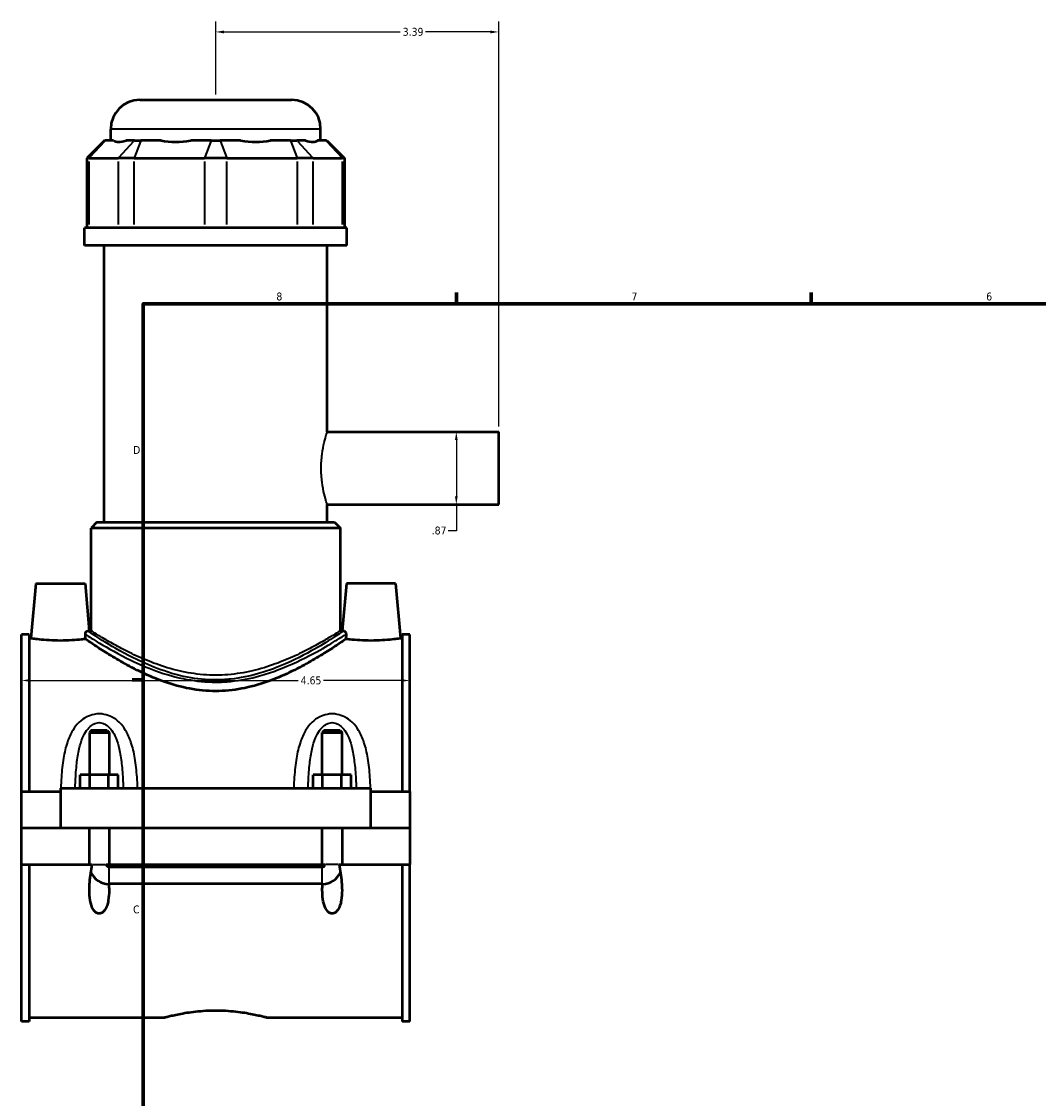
# Model space of a CAD drawing. Header units: inches. Extents: x -1 to 47.8, y -1.4 to 47.3.
# Tile 3 of 8: x -1 to 11.2, y 11.5 to 24.4. Entities that reach past the tile are written whole.
import ezdxf

# ---------------------------------------------------------------- set-up
doc = ezdxf.new("R2010")
doc.units = ezdxf.units.IN
doc.header["$MEASUREMENT"] = 0
for name, color, linetype, lineweight in [('Border (ANSI)', 7, 'Continuous', 70), ('Dimension (ANSI)', 7, 'Continuous', 25), ('Visible (ANSI)', 7, 'Continuous', 50), ('Visible Narrow (ANSI)', 7, 'Continuous', 35)]:
    doc.layers.add(name, color=color, linetype=linetype, lineweight=lineweight)
doc.styles.add('Note Text (ANSI)', font='tahoma.ttf')
doc.dimstyles.new('Default (ANSI)', dxfattribs={"dimtxt": 0.094488, "dimasz": 0.098425, "dimexe": 0.125, "dimexo": 0.0625, "dimgap": 0.031496, "dimtad": 0, "dimtih": 1, "dimtoh": 1, "dimrnd": 1e-08, "dimzin": 4, "dimdsep": 46, "dimtxsty": 'Note Text (ANSI)', "dimcen": 0.09, "dimdle": 0.393701, "dimclrd": 256, "dimclre": 256, "dimclrt": 5, "dimadec": 0, "dimazin": 1, "dimtfac": 1, "dimtofl": 0, "dimtmove": 0, "dimatfit": 3, "dimfxl": 1, "dimtolj": 1, "dimtzin": 4, "dimlwd": -1, "dimlwe": -1, "dimarcsym": 0})

# ---------------------------------------------------------------- blocks, each defined once
blk = doc.blocks.new('Borders Default Border')
at = {"layer": 'Border (ANSI)'}
for p, q in [((4.25, 21), (4.25, 21.134)), ((8.5, 21), (8.5, 21.134)), ((0.5, 16.5), (0.366, 16.5))]:
    blk.add_line(p, q, dxfattribs=at)
at = {"layer": 'Border (ANSI)', "flags": 128}
blk.add_lwpolyline([(0.5, 1), (0.5, 21), (33.5, 21), (33.5, 1), (0.5, 1)], dxfattribs=at)
at = {"layer": 'Border (ANSI)', "color": 5, "true_color": 0x0000ff, "char_height": 0.0945, "attachment_point": 7, "style": 'Note Text (ANSI)'}
for s, insert in [('8', (2.094, 21.038)), ('7', (6.346, 21.04)), ('6', (10.595, 21.038)), ('D', (0.378, 19.203)), ('C', (0.378, 13.701))]:
    blk.add_mtext(s, dxfattribs=dict(at, insert=insert))
blk = doc.blocks.new('*D6')
at = {"layer": 'Defpoints', "color": 0, "transparency": 16777216}
for p in [(4.757, 24.254), (1.367, 23.441), (4.757, 19.466)]:
    blk.add_point(p, dxfattribs=at)
at = {"layer": 'Dimension (ANSI)', "transparency": 16777216}
for p, q in [((1.367, 23.504), (1.367, 24.379)), ((4.757, 19.529), (4.757, 24.379)), ((1.465, 24.254), (3.575, 24.254)), ((4.658, 24.254), (3.879, 24.254))]:
    blk.add_line(p, q, dxfattribs=at)
for points in [[(1.465, 24.27), (1.465, 24.237), (1.367, 24.254)], [(4.658, 24.27), (4.658, 24.237), (4.757, 24.254)]]:
    blk.add_solid(points, dxfattribs=at)
at = {"layer": 'Dimension (ANSI)', "color": 5, "transparency": 16777216, "insert": (3.607, 24.303), "char_height": 0.0945, "attachment_point": 1, "style": 'Note Text (ANSI)'}
blk.add_mtext('\\A1;3.39', dxfattribs=at)
blk = doc.blocks.new('*D7')
at = {"layer": 'Defpoints', "color": 0, "transparency": 16777216}
for p in [(3.692, 16.49), (-0.958, 16.101), (3.692, 16.101)]:
    blk.add_point(p, dxfattribs=at)
at = {"layer": 'Dimension (ANSI)', "transparency": 16777216}
for p, q in [((-0.86, 16.49), (2.354, 16.49)), ((3.593, 16.49), (2.66, 16.49))]:
    blk.add_line(p, q, dxfattribs=at)
for points in [[(-0.86, 16.507), (-0.86, 16.474), (-0.958, 16.49)], [(3.593, 16.507), (3.593, 16.474), (3.692, 16.49)]]:
    blk.add_solid(points, dxfattribs=at)
at = {"layer": 'Dimension (ANSI)', "color": 5, "transparency": 16777216, "insert": (2.385, 16.539), "char_height": 0.0945, "attachment_point": 1, "style": 'Note Text (ANSI)'}
blk.add_mtext('\\A1;4.65', dxfattribs=at)
blk = doc.blocks.new('*D9')
at = {"layer": 'Defpoints', "color": 0, "transparency": 16777216}
for p in [(4.037, 19.466), (4.037, 18.596), (4.249, 18.596)]:
    blk.add_point(p, dxfattribs=at)
at = {"layer": 'Dimension (ANSI)', "transparency": 16777216}
for p, q in [((4.249, 19.368), (4.249, 18.695)), ((4.249, 18.596), (4.249, 18.283)), ((4.249, 18.283), (4.15, 18.283))]:
    blk.add_line(p, q, dxfattribs=at)
for points in [[(4.232, 19.368), (4.265, 19.368), (4.249, 19.466)], [(4.232, 18.695), (4.265, 18.695), (4.249, 18.596)]]:
    blk.add_solid(points, dxfattribs=at)
at = {"layer": 'Dimension (ANSI)', "color": 5, "transparency": 16777216, "insert": (3.954, 18.333), "char_height": 0.0945, "attachment_point": 1, "style": 'Note Text (ANSI)'}
blk.add_mtext('\\A1;.87', dxfattribs=at)

msp = doc.modelspace()

# ---------------------------------------------------------------- linework, layer by layer
at = {"layer": 'Visible (ANSI)'}
for p, q in [((0.459, 23.441), (2.275, 23.441)), ((0.11, 22.953), (0.11, 23.092)), ((2.624, 22.953), (2.624, 23.092)), ((0.034, 22.953), (-0.176, 22.744)), ((0.034, 22.953), (0.044, 22.953)), ((0.145, 22.953), (0.044, 22.953)), ((0.394, 22.953), (0.293, 22.953)), ((0.394, 22.953), (0.469, 22.953)), ((0.713, 22.953), (0.469, 22.953)), ((1.313, 22.953), (1.069, 22.953)), ((1.313, 22.953), (1.42, 22.953)), ((1.664, 22.953), (1.42, 22.953)), ((2.264, 22.953), (2.02, 22.953)), ((2.264, 22.953), (2.34, 22.953)), ((2.441, 22.953), (2.34, 22.953)), ((2.689, 22.953), (2.588, 22.953)), ((2.689, 22.953), (2.7, 22.953)), ((2.7, 22.953), (2.91, 22.744)), ((-0.149, 22.744), (-0.176, 22.744)), ((-0.176, 22.744), (-0.176, 21.908)), ((-0.149, 22.744), (0.2, 22.744)), ((0.389, 22.744), (0.2, 22.744)), ((0.389, 22.744), (1.233, 22.744)), ((1.5, 22.744), (1.233, 22.744)), ((1.5, 22.744), (2.344, 22.744)), ((2.533, 22.744), (2.344, 22.744)), ((2.533, 22.744), (2.883, 22.744)), ((2.91, 22.744), (2.883, 22.744)), ((2.91, 22.744), (2.91, 21.908)), ((2.938, 21.908), (-0.205, 21.908)), ((-0.205, 21.699), (-0.205, 21.908)), ((2.938, 21.699), (2.938, 21.908)), ((2.938, 21.699), (-0.205, 21.699)), ((0.031, 18.384), (0.031, 21.699)), ((2.703, 19.466), (2.703, 21.699)), ((2.703, 19.466), (4.757, 19.466)), ((4.757, 18.596), (4.757, 19.466)), ((2.703, 18.384), (2.703, 18.596)), ((2.703, 18.596), (4.757, 18.596)), ((-0.056, 18.384), (-0.126, 18.314)), ((2.86, 18.314), (-0.126, 18.314)), ((-0.126, 17.086), (-0.126, 18.314)), ((-0.056, 18.384), (2.79, 18.384)), ((2.79, 18.384), (2.86, 18.314)), ((2.86, 17.086), (2.86, 18.314)), ((-0.788, 17.652), (-0.846, 16.995)), ((-0.788, 17.652), (-0.198, 17.652)), ((-0.198, 17.652), (-0.148, 17.086)), ((2.932, 17.652), (2.882, 17.086)), ((3.522, 17.652), (2.932, 17.652)), ((3.522, 17.652), (3.58, 16.995)), ((-0.958, 15.162), (-0.958, 17.041)), ((-0.865, 17.041), (-0.958, 17.041)), ((-0.865, 17.041), (-0.865, 15.162)), ((-0.126, 17.086), (-0.148, 17.086)), ((2.882, 17.086), (2.86, 17.086)), ((3.599, 17.041), (3.599, 15.162)), ((3.692, 17.041), (3.599, 17.041)), ((3.692, 15.162), (3.692, 17.041)), ((-0.865, 16.995), (-0.846, 16.995)), ((3.58, 16.995), (3.599, 16.995)), ((-0.123, 15.891), (-0.146, 15.868)), ((-0.146, 15.868), (0.09, 15.868)), ((-0.146, 15.868), (-0.146, 15.359)), ((0.066, 15.891), (-0.123, 15.891)), ((0.066, 15.891), (0.09, 15.868)), ((0.09, 15.868), (0.09, 15.359)), ((2.667, 15.891), (2.644, 15.868)), ((2.644, 15.868), (2.88, 15.868)), ((2.644, 15.359), (2.644, 15.868)), ((2.856, 15.891), (2.667, 15.891)), ((2.856, 15.891), (2.88, 15.868)), ((2.88, 15.359), (2.88, 15.868)), ((-0.255, 15.201), (-0.255, 15.359)), ((-0.142, 15.359), (-0.255, 15.359)), ((-0.142, 15.201), (-0.142, 15.359)), ((0.085, 15.359), (-0.142, 15.359)), ((0.085, 15.201), (0.085, 15.359)), ((0.199, 15.359), (0.085, 15.359)), ((0.199, 15.201), (0.199, 15.359)), ((2.535, 15.201), (2.535, 15.359)), ((2.648, 15.359), (2.535, 15.359)), ((2.648, 15.201), (2.648, 15.359)), ((2.875, 15.359), (2.648, 15.359)), ((2.875, 15.201), (2.875, 15.359)), ((2.989, 15.359), (2.875, 15.359)), ((2.989, 15.201), (2.989, 15.359)), ((-0.958, 15.162), (-0.493, 15.162)), ((-0.958, 14.727), (-0.958, 15.162)), ((-0.493, 15.201), (-0.493, 14.727)), ((-0.493, 15.201), (3.227, 15.201)), ((3.227, 14.727), (3.227, 15.201)), ((3.227, 15.162), (3.692, 15.162)), ((3.692, 15.162), (3.692, 14.727)), ((-0.958, 14.727), (-0.493, 14.727)), ((-0.958, 14.289), (-0.958, 14.723)), ((-0.146, 14.723), (-0.958, 14.723)), ((-0.493, 14.727), (3.227, 14.727)), ((-0.146, 14.727), (-0.146, 14.723)), ((-0.146, 14.289), (-0.146, 14.723)), ((0.09, 14.727), (0.09, 14.723)), ((0.09, 14.723), (0.09, 14.289)), ((2.644, 14.723), (0.09, 14.723)), ((2.644, 14.723), (2.644, 14.727)), ((2.644, 14.289), (2.644, 14.723)), ((2.88, 14.723), (2.88, 14.727)), ((2.88, 14.723), (2.88, 14.289)), ((3.692, 14.723), (2.88, 14.723)), ((3.227, 14.727), (3.692, 14.727)), ((3.692, 14.723), (3.692, 14.289)), ((-0.958, 12.41), (-0.958, 14.289)), ((-0.958, 14.289), (-0.146, 14.289)), ((-0.865, 14.289), (-0.865, 12.41)), ((-0.146, 14.289), (-0.111, 14.289)), ((0.055, 14.289), (0.09, 14.289)), ((0.09, 14.289), (2.644, 14.289)), ((0.09, 14.26), (2.644, 14.26)), ((2.644, 14.289), (2.679, 14.289)), ((2.845, 14.289), (2.88, 14.289)), ((2.88, 14.289), (3.692, 14.289)), ((3.599, 14.289), (3.599, 12.41)), ((3.692, 12.41), (3.692, 14.289)), ((2.644, 14.055), (0.09, 14.055)), ((-0.865, 12.41), (-0.958, 12.41)), ((-0.865, 12.455), (0.75, 12.455)), ((1.984, 12.455), (3.599, 12.455)), ((3.692, 12.41), (3.599, 12.41))]:
    msp.add_line(p, q, dxfattribs=at)
for centre, radius, start, end in [((0.459, 23.092), 0.349, 90, 180), ((2.275, 23.092), 0.349, 0, 90), ((0.09, 14.289), 0.236, 202.9251, 269.396), ((2.644, 14.289), 0.236, 270.604, 337.0749)]:
    msp.add_arc(centre, radius, start, end, dxfattribs=at)
for major_axis, ratio, start_param, end_param in [((1.233, 1.233), 0.198912, 3.184055, 3.491829), ((-1.045, -1.045), 0.668179, 0.435162, 0.742936), ((1.045, -1.045), 0.668179, 5.54025, 5.848024), ((1.233, -1.233), 0.198912, 5.932949, 6.240723)]:
    msp.add_ellipse((1.367, 24.196), major_axis=major_axis, ratio=ratio, start_param=start_param, end_param=end_param, dxfattribs=at)
for points, knots in [([(-0.194, 17.044), (-0.194, 17.047), (-0.194, 17.05), (-0.193, 17.057), (-0.192, 17.06), (-0.189, 17.067), (-0.186, 17.071), (-0.179, 17.079), (-0.172, 17.083), (-0.166, 17.083)], [0, 0, 0, 0, 0.0233013, 0.0233013, 0.0549925, 0.0549925, 0.099871, 0.099871, 0.1769512, 0.1769512, 0.1769512, 0.1769512]), ([(-0.193, 16.987), (-0.194, 17.001), (-0.194, 17.015), (-0.194, 17.034), (-0.194, 17.039), (-0.194, 17.044)], [0.9973843, 0.9973843, 0.9973843, 0.9973843, 1.0923356, 1.0923356, 1.1304408, 1.1304408, 1.1304408, 1.1304408]), ([(2.9, 17.083), (2.9, 17.083), (2.9, 17.083), (2.906, 17.082), (2.911, 17.08), (2.919, 17.073), (2.922, 17.068), (2.925, 17.061), (2.926, 17.058), (2.927, 17.053), (2.928, 17.051), (2.928, 17.048), (2.928, 17.046), (2.928, 17.044)], [0, 0, 0, 0, 0.0078564, 0.0078564, 0.1281211, 0.1281211, 0.2351476, 0.2351476, 0.2946876, 0.2946876, 0.3211587, 0.3211587, 0.346083, 0.346083, 0.346083, 0.346083]), ([(2.928, 17.044), (2.928, 17.039), (2.928, 17.034), (2.928, 17.015), (2.927, 17.001), (2.927, 16.987)], [1.0542304, 1.0542304, 1.0542304, 1.0542304, 1.0923356, 1.0923356, 1.1872869, 1.1872869, 1.1872869, 1.1872869]), ([(-0.193, 16.987), (-0.208, 16.985), (-0.225, 16.983), (-0.274, 16.978), (-0.314, 16.974), (-0.401, 16.969), (-0.449, 16.967), (-0.538, 16.967), (-0.585, 16.969), (-0.672, 16.974), (-0.712, 16.978), (-0.774, 16.985), (-0.801, 16.988), (-0.837, 16.994), (-0.846, 16.995), (-0.846, 16.995)], [1.835834, 1.835834, 1.835834, 1.835834, 2.035297, 2.035297, 2.374881, 2.374881, 2.714465, 2.714465, 3.054049, 3.054049, 3.393633, 3.393633, 3.732665, 3.732665, 4.071698, 4.071698, 4.071698, 4.071698]), ([(2.927, 16.987), (2.922, 16.984), (2.916, 16.979), (2.886, 16.96), (2.855, 16.938), (2.774, 16.884), (2.723, 16.852), (2.609, 16.781), (2.545, 16.742), (2.41, 16.666), (2.333, 16.625), (2.165, 16.546), (2.074, 16.507), (1.883, 16.44), (1.782, 16.412), (1.576, 16.373), (1.471, 16.363), (1.263, 16.363), (1.158, 16.373), (0.952, 16.412), (0.851, 16.44), (0.66, 16.507), (0.569, 16.546), (0.401, 16.625), (0.324, 16.666), (0.188, 16.742), (0.124, 16.781), (0.01, 16.852), (-0.04, 16.884), (-0.121, 16.938), (-0.153, 16.96), (-0.182, 16.979), (-0.188, 16.984), (-0.193, 16.987)], [6.763123, 6.763123, 6.763123, 6.763123, 7.072844, 7.072844, 7.853985, 7.853985, 8.635126, 8.635126, 9.416266, 9.416266, 10.208052, 10.208052, 10.999837, 10.999837, 11.791622, 11.791622, 12.583407, 12.583407, 13.375192, 13.375192, 14.166977, 14.166977, 14.958762, 14.958762, 15.750547, 15.750547, 16.531688, 16.531688, 17.312829, 17.312829, 18.09397, 18.09397, 18.403691, 18.403691, 18.403691, 18.403691]), ([(3.58, 16.995), (3.58, 16.995), (3.571, 16.994), (3.535, 16.988), (3.508, 16.985), (3.446, 16.978), (3.406, 16.974), (3.319, 16.969), (3.271, 16.967), (3.227, 16.967), (3.182, 16.967), (3.135, 16.969), (3.048, 16.974), (3.008, 16.978), (2.959, 16.983), (2.942, 16.985), (2.927, 16.987)], [4.071698, 4.071698, 4.071698, 4.071698, 4.41073, 4.41073, 4.749762, 4.749762, 5.089346, 5.089346, 5.42893, 5.42893, 5.42893, 5.768514, 5.768514, 6.108098, 6.108098, 6.307561, 6.307561, 6.307561, 6.307561]), ([(0.087, 14.055), (0.089, 14.029), (0.09, 14.004), (0.09, 13.94), (0.088, 13.897), (0.077, 13.836), (0.072, 13.816), (0.059, 13.779), (0.051, 13.761), (0.032, 13.734), (0.023, 13.723), (0.005, 13.71), (-0.001, 13.707), (-0.014, 13.702), (-0.021, 13.701), (-0.035, 13.701), (-0.042, 13.702), (-0.056, 13.707), (-0.062, 13.71), (-0.079, 13.723), (-0.089, 13.734), (-0.107, 13.761), (-0.115, 13.779), (-0.128, 13.816), (-0.133, 13.836), (-0.144, 13.897), (-0.146, 13.94), (-0.146, 14.043), (-0.14, 14.114), (-0.124, 14.22), (-0.118, 14.255), (-0.111, 14.289)], [1.215949, 1.215949, 1.215949, 1.215949, 1.413207, 1.413207, 1.730061, 1.730061, 1.888488, 1.888488, 2.046915, 2.046915, 2.156349, 2.156349, 2.211065, 2.211065, 2.265782, 2.265782, 2.320499, 2.320499, 2.375216, 2.375216, 2.48465, 2.48465, 2.643077, 2.643077, 2.801504, 2.801504, 3.118358, 3.118358, 3.634555, 3.634555, 3.885607, 3.885607, 3.885607, 3.885607]), ([(0.055, 14.289), (0.056, 14.284), (0.058, 14.28), (0.063, 14.272), (0.066, 14.268), (0.073, 14.264), (0.076, 14.262), (0.083, 14.26), (0.086, 14.26), (0.09, 14.26)], [0.0000698, 0.0000698, 0.0000698, 0.0000698, 0.0369029, 0.0369029, 0.0726601, 0.0726601, 0.1000626, 0.1000626, 0.1267854, 0.1267854, 0.1267854, 0.1267854]), ([(2.845, 14.289), (2.852, 14.255), (2.858, 14.22), (2.874, 14.114), (2.88, 14.043), (2.88, 13.94), (2.878, 13.897), (2.867, 13.836), (2.862, 13.816), (2.849, 13.779), (2.841, 13.761), (2.822, 13.734), (2.813, 13.723), (2.795, 13.71), (2.789, 13.707), (2.776, 13.702), (2.769, 13.701), (2.755, 13.701), (2.748, 13.702), (2.734, 13.707), (2.728, 13.711), (2.703, 13.728), (2.688, 13.752), (2.664, 13.802), (2.656, 13.837), (2.645, 13.909), (2.644, 13.945), (2.644, 14.003), (2.645, 14.029), (2.646, 14.055)], [0.645958, 0.645958, 0.645958, 0.645958, 0.89701, 0.89701, 1.413207, 1.413207, 1.730061, 1.730061, 1.888488, 1.888488, 2.046915, 2.046915, 2.156349, 2.156349, 2.211065, 2.211065, 2.265782, 2.265782, 2.318017, 2.318017, 2.370251, 2.370251, 2.559775, 2.559775, 2.832356, 2.832356, 3.104938, 3.104938, 3.300366, 3.300366, 3.300366, 3.300366]), ([(2.644, 14.26), (2.648, 14.26), (2.653, 14.26), (2.661, 14.264), (2.665, 14.266), (2.671, 14.272), (2.673, 14.275), (2.676, 14.281), (2.678, 14.285), (2.679, 14.289)], [0, 0, 0, 0, 0.0338755, 0.0338755, 0.069072, 0.069072, 0.0968973, 0.0968973, 0.1265215, 0.1265215, 0.1265215, 0.1265215]), ([(0.75, 12.455), (0.75, 12.455), (0.753, 12.456), (0.769, 12.461), (0.781, 12.464), (0.813, 12.472), (0.832, 12.477), (0.877, 12.487), (0.903, 12.492), (0.958, 12.503), (0.988, 12.509), (1.056, 12.519), (1.092, 12.524), (1.168, 12.532), (1.208, 12.536), (1.288, 12.54), (1.328, 12.541), (1.406, 12.541), (1.446, 12.54), (1.526, 12.536), (1.566, 12.532), (1.642, 12.524), (1.678, 12.519), (1.745, 12.509), (1.776, 12.503), (1.831, 12.492), (1.856, 12.487), (1.902, 12.477), (1.921, 12.472), (1.953, 12.464), (1.965, 12.461), (1.98, 12.456), (1.984, 12.455), (1.984, 12.455)], [2.375533, 2.375533, 2.375533, 2.375533, 2.672445, 2.672445, 2.969357, 2.969357, 3.26627, 3.26627, 3.563182, 3.563182, 3.860153, 3.860153, 4.157124, 4.157124, 4.454095, 4.454095, 4.751066, 4.751066, 5.048037, 5.048037, 5.345008, 5.345008, 5.641979, 5.641979, 5.93895, 5.93895, 6.235862, 6.235862, 6.532774, 6.532774, 6.829687, 6.829687, 7.126599, 7.126599, 7.126599, 7.126599])]:
    msp.add_open_spline(points, degree=3, knots=knots, dxfattribs=at)
for points in [[(-0.148, 17.086), (-0.148, 17.086), (-0.154, 17.085), (-0.166, 17.083)], [(2.9, 17.083), (2.888, 17.085), (2.882, 17.086), (2.882, 17.086)], [(0.09, 14.055), (0.089, 14.055), (0.088, 14.055), (0.087, 14.055)], [(2.646, 14.055), (2.645, 14.055), (2.645, 14.055), (2.644, 14.055)]]:
    msp.add_open_spline(points, degree=3, dxfattribs=at)
at = {"layer": 'Visible Narrow (ANSI)'}
for p, q in [((2.609, 23.092), (0.125, 23.092)), ((0.035, 22.943), (-0.14, 22.754)), ((0.21, 22.754), (0.384, 22.943)), ((0.465, 22.943), (0.393, 22.754)), ((1.309, 22.943), (1.237, 22.754)), ((1.424, 22.943), (1.496, 22.754)), ((2.268, 22.943), (2.34, 22.754)), ((2.349, 22.943), (2.524, 22.754)), ((2.699, 22.943), (2.873, 22.754)), ((-0.149, 21.95), (-0.149, 22.702)), ((0.2, 22.702), (0.2, 21.95)), ((0.389, 21.95), (0.389, 22.702)), ((1.233, 22.702), (1.233, 21.95)), ((1.5, 21.95), (1.5, 22.702)), ((2.344, 22.702), (2.344, 21.95)), ((2.533, 21.95), (2.533, 22.702)), ((2.883, 22.702), (2.883, 21.95)), ((-0.105, 14.289), (0.048, 14.289)), ((0.09, 14.059), (0.09, 14.25)), ((2.644, 14.059), (2.644, 14.25)), ((2.838, 14.289), (2.685, 14.289))]:
    msp.add_line(p, q, dxfattribs=at)
for points, knots in [([(2.703, 18.596), (2.703, 18.596), (2.699, 18.607), (2.685, 18.652), (2.676, 18.685), (2.658, 18.762), (2.648, 18.811), (2.634, 18.918), (2.63, 18.976), (2.63, 19.086), (2.634, 19.145), (2.648, 19.252), (2.658, 19.301), (2.676, 19.377), (2.685, 19.411), (2.699, 19.455), (2.703, 19.466), (2.703, 19.466)], [1.678268, 1.678268, 1.678268, 1.678268, 2.097747, 2.097747, 2.517226, 2.517226, 2.936881, 2.936881, 3.356536, 3.356536, 3.776191, 3.776191, 4.195847, 4.195847, 4.615325, 4.615325, 5.034804, 5.034804, 5.034804, 5.034804]), ([(-0.194, 17.044), (-0.192, 17.043), (-0.188, 17.04), (-0.157, 17.02), (-0.101, 16.984), (0.074, 16.88), (0.203, 16.805), (0.447, 16.688), (0.544, 16.645), (0.766, 16.564), (0.891, 16.528), (1.135, 16.483), (1.251, 16.471), (1.367, 16.471), (1.428, 16.471), (1.489, 16.474), (1.668, 16.492), (1.784, 16.515), (1.965, 16.565), (2.034, 16.588), (2.266, 16.674), (2.414, 16.747), (2.643, 16.87), (2.732, 16.922), (2.865, 17.004), (2.909, 17.032), (2.928, 17.044)], [-31.269648, -31.269648, -31.269648, -31.269648, -31.087263, -31.087263, -29.791632, -29.791632, -28.190525, -28.190525, -27.263309, -27.263309, -26.239027, -26.239027, -25.373097, -25.373097, -25.373097, -24.918804, -24.918804, -24.023515, -24.023515, -23.435366, -23.435366, -21.958058, -21.958058, -20.705916, -20.705916, -19.4765, -19.4765, -19.4765, -19.4765]), ([(2.9, 17.083), (2.898, 17.082), (2.896, 17.081), (2.876, 17.068), (2.832, 17.038), (2.701, 16.955), (2.615, 16.902), (2.39, 16.777), (2.246, 16.704), (2.019, 16.616), (1.952, 16.593), (1.774, 16.542), (1.661, 16.519), (1.486, 16.501), (1.426, 16.497), (1.367, 16.497), (1.253, 16.497), (1.14, 16.509), (0.902, 16.555), (0.779, 16.592), (0.563, 16.674), (0.467, 16.717), (0.229, 16.836), (0.103, 16.912), (-0.068, 17.018), (-0.123, 17.055), (-0.157, 17.078), (-0.163, 17.081), (-0.166, 17.083)], [19.30395, 19.30395, 19.30395, 19.30395, 19.463524, 19.463524, 20.705916, 20.705916, 21.958058, 21.958058, 23.435366, 23.435366, 24.023515, 24.023515, 24.918804, 24.918804, 25.373097, 25.373097, 25.373097, 26.239027, 26.239027, 27.263309, 27.263309, 28.190525, 28.190525, 29.791632, 29.791632, 31.087263, 31.087263, 31.442198, 31.442198, 31.442198, 31.442198]), ([(2.86, 17.086), (2.86, 17.086), (2.85, 17.08), (2.811, 17.055), (2.781, 17.037), (2.704, 16.991), (2.657, 16.963), (2.548, 16.902), (2.487, 16.869), (2.357, 16.804), (2.284, 16.77), (2.124, 16.703), (2.037, 16.671), (1.855, 16.616), (1.759, 16.593), (1.564, 16.562), (1.464, 16.554), (1.269, 16.554), (1.17, 16.562), (0.975, 16.593), (0.879, 16.616), (0.696, 16.671), (0.61, 16.703), (0.45, 16.77), (0.376, 16.804), (0.247, 16.869), (0.186, 16.902), (0.077, 16.963), (0.029, 16.991), (-0.048, 17.037), (-0.077, 17.055), (-0.117, 17.08), (-0.126, 17.086), (-0.126, 17.086)], [5.920206, 5.920206, 5.920206, 5.920206, 6.657116, 6.657116, 7.394026, 7.394026, 8.130937, 8.130937, 8.867847, 8.867847, 9.610988, 9.610988, 10.35413, 10.35413, 11.097271, 11.097271, 11.840413, 11.840413, 12.583555, 12.583555, 13.326696, 13.326696, 14.069838, 14.069838, 14.812979, 14.812979, 15.549889, 15.549889, 16.286799, 16.286799, 17.023709, 17.023709, 17.760619, 17.760619, 17.760619, 17.760619]), ([(0.432, 15.201), (0.43, 15.246), (0.428, 15.29), (0.419, 15.411), (0.411, 15.487), (0.388, 15.627), (0.373, 15.691), (0.336, 15.802), (0.315, 15.849), (0.267, 15.928), (0.242, 15.961), (0.186, 16.015), (0.155, 16.038), (0.093, 16.069), (0.063, 16.079), (0.012, 16.089), (-0.008, 16.091), (-0.028, 16.091), (-0.048, 16.091), (-0.068, 16.089), (-0.119, 16.079), (-0.15, 16.069), (-0.211, 16.038), (-0.242, 16.015), (-0.298, 15.961), (-0.324, 15.928), (-0.372, 15.849), (-0.392, 15.802), (-0.43, 15.691), (-0.444, 15.627), (-0.468, 15.487), (-0.476, 15.411), (-0.484, 15.29), (-0.487, 15.246), (-0.488, 15.201)], [-6.12408, -6.12408, -6.12408, -6.12408, -5.803521, -5.803521, -5.237131, -5.237131, -4.73067, -4.73067, -4.320119, -4.320119, -3.986618, -3.986618, -3.689291, -3.689291, -3.444288, -3.444288, -3.291162, -3.291162, -3.291162, -3.138035, -3.138035, -2.893033, -2.893033, -2.595706, -2.595706, -2.262205, -2.262205, -1.851654, -1.851654, -1.345193, -1.345193, -0.778803, -0.778803, -0.458244, -0.458244, -0.458244, -0.458244]), ([(3.222, 15.201), (3.22, 15.246), (3.218, 15.29), (3.209, 15.411), (3.201, 15.487), (3.178, 15.627), (3.163, 15.691), (3.126, 15.802), (3.105, 15.849), (3.057, 15.928), (3.032, 15.961), (2.976, 16.015), (2.945, 16.038), (2.883, 16.069), (2.853, 16.079), (2.802, 16.089), (2.782, 16.091), (2.762, 16.091), (2.742, 16.091), (2.722, 16.089), (2.671, 16.079), (2.64, 16.069), (2.579, 16.038), (2.548, 16.015), (2.492, 15.961), (2.466, 15.928), (2.418, 15.849), (2.398, 15.802), (2.36, 15.691), (2.346, 15.627), (2.322, 15.487), (2.314, 15.411), (2.306, 15.29), (2.303, 15.246), (2.302, 15.201)], [-6.124079, -6.124079, -6.124079, -6.124079, -5.803522, -5.803522, -5.237132, -5.237132, -4.730669, -4.730669, -4.320119, -4.320119, -3.986618, -3.986618, -3.689291, -3.689291, -3.444288, -3.444288, -3.291162, -3.291162, -3.291162, -3.138035, -3.138035, -2.893033, -2.893033, -2.595706, -2.595706, -2.262205, -2.262205, -1.851654, -1.851654, -1.345192, -1.345192, -0.778802, -0.778802, -0.458244, -0.458244, -0.458244, -0.458244]), ([(-0.316, 15.201), (-0.315, 15.23), (-0.314, 15.258), (-0.309, 15.358), (-0.304, 15.429), (-0.29, 15.558), (-0.28, 15.617), (-0.257, 15.719), (-0.244, 15.763), (-0.214, 15.836), (-0.198, 15.866), (-0.162, 15.916), (-0.143, 15.937), (-0.105, 15.965), (-0.086, 15.975), (-0.053, 15.984), (-0.041, 15.986), (-0.028, 15.986), (-0.016, 15.986), (-0.003, 15.984), (0.029, 15.975), (0.048, 15.965), (0.087, 15.937), (0.106, 15.916), (0.142, 15.866), (0.158, 15.836), (0.188, 15.763), (0.201, 15.719), (0.224, 15.617), (0.233, 15.558), (0.248, 15.429), (0.253, 15.358), (0.258, 15.258), (0.259, 15.23), (0.26, 15.201)], [0.553667, 0.553667, 0.553667, 0.553667, 0.778803, 0.778803, 1.345193, 1.345193, 1.851654, 1.851654, 2.262205, 2.262205, 2.595706, 2.595706, 2.893033, 2.893033, 3.138035, 3.138035, 3.291162, 3.291162, 3.291162, 3.444288, 3.444288, 3.689291, 3.689291, 3.986618, 3.986618, 4.320119, 4.320119, 4.73067, 4.73067, 5.237131, 5.237131, 5.803521, 5.803521, 6.028657, 6.028657, 6.028657, 6.028657]), ([(2.474, 15.201), (2.475, 15.23), (2.476, 15.258), (2.481, 15.358), (2.486, 15.429), (2.5, 15.558), (2.51, 15.617), (2.533, 15.719), (2.546, 15.763), (2.576, 15.836), (2.592, 15.866), (2.628, 15.916), (2.647, 15.937), (2.685, 15.965), (2.704, 15.975), (2.737, 15.984), (2.749, 15.986), (2.762, 15.986), (2.774, 15.986), (2.787, 15.984), (2.819, 15.975), (2.838, 15.965), (2.877, 15.937), (2.896, 15.916), (2.932, 15.866), (2.948, 15.836), (2.978, 15.763), (2.991, 15.719), (3.014, 15.617), (3.023, 15.558), (3.038, 15.429), (3.043, 15.358), (3.048, 15.258), (3.049, 15.23), (3.05, 15.201)], [0.553667, 0.553667, 0.553667, 0.553667, 0.778802, 0.778802, 1.345192, 1.345192, 1.851654, 1.851654, 2.262205, 2.262205, 2.595706, 2.595706, 2.893033, 2.893033, 3.138035, 3.138035, 3.291162, 3.291162, 3.291162, 3.444288, 3.444288, 3.689291, 3.689291, 3.986618, 3.986618, 4.320119, 4.320119, 4.730669, 4.730669, 5.237132, 5.237132, 5.803522, 5.803522, 6.028657, 6.028657, 6.028657, 6.028657])]:
    msp.add_open_spline(points, degree=3, knots=knots, dxfattribs=at)

# ---------------------------------------------------------------- block references
msp.add_blockref('Borders Default Border', (0, 0))

# ---------------------------------------------------------------- dimensions: what is measured, and where the dimension line sits
at = {"layer": 'Dimension (ANSI)'}
for base, p1, p2, angle, override, picture, middle in [((4.757, 24.254), (1.367, 23.441), (4.757, 19.466), 180, {"dimgap": 0.031496, "dimtih": 0, "dimtoh": 0, "dimdec": 2, "dimtol": 0, "dimlim": 0, "dimtp": 0, "dimtm": 0, "dimtdec": 2, "dimatfit": 1}, '*D6', (3.727, 24.254)), ((4.249, 18.596), (4.037, 19.466), (4.037, 18.596), 270, {"dimgap": 0.031496, "dimdec": 2, "dimse1": 1, "dimse2": 1, "dimtol": 0, "dimlim": 0, "dimtp": 0, "dimtm": 0, "dimtdec": 2, "dimatfit": 2}, '*D9', (4.037, 18.283)), ((3.692, 16.49), (-0.958, 16.101), (3.692, 16.101), 180, {"dimgap": 0.031496, "dimtih": 0, "dimtoh": 0, "dimdec": 2, "dimse1": 1, "dimse2": 1, "dimtol": 0, "dimlim": 0, "dimtp": 0, "dimtm": 0, "dimtdec": 2, "dimatfit": 1}, '*D7', (2.507, 16.49))]:
    dim = msp.add_linear_dim(base=base, p1=p1, p2=p2, angle=angle, dimstyle='Default (ANSI)', override=override, dxfattribs=at)
    dim.commit()
    dim.dimension.update_dxf_attribs({"geometry": picture, "text_midpoint": middle, "dimtype": 160})

doc.saveas('drawing.dxf')
